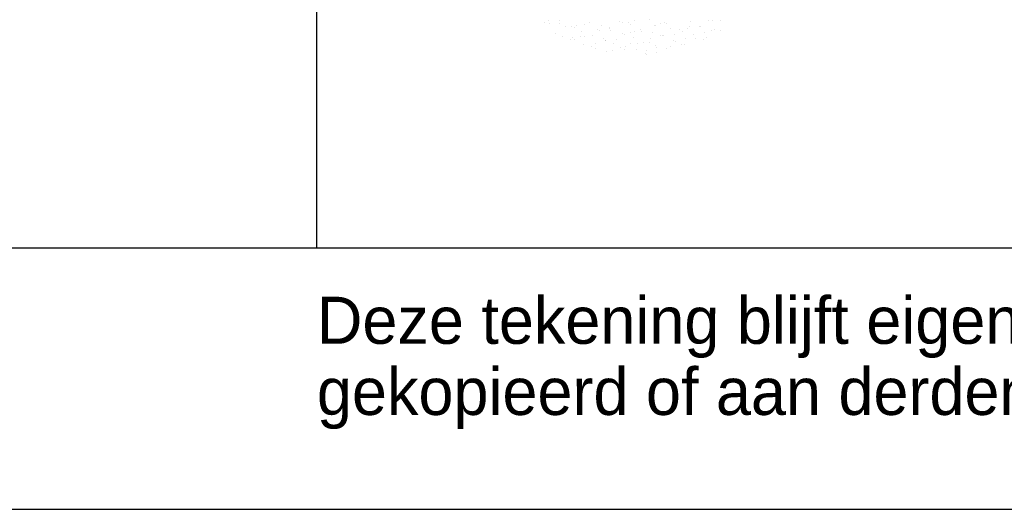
# Model space of a CAD drawing. Extents: x -783 to 603, y 238 to 1079.
# Tile 9 of 23: x 407 to 444, y 238 to 257. Entities that reach past the tile are written whole.
import ezdxf

# ---------------------------------------------------------------- set-up
doc = ezdxf.new("R2010")
doc.units = 0
doc.layers.get('0').update_dxf_attribs({"linetype": 'CONTINUOUS'})
for name, color, linetype in [('00KAD070', 5, 'CONTINUOUS'), ('BL$4----', 7, 'CONTINUOUS'), ('WM561---', 1, 'CONTINUOUS')]:
    doc.layers.add(name, color=color, linetype=linetype)
doc.styles.add('BURO-018', font='BUROFONT.shx', dxfattribs={"height": 1.8})
doc.styles.add('BURO-025', font='BUROFONT.shx', dxfattribs={"height": 2.5})
doc.styles.add('BURO-035', font='BUROFONT.shx', dxfattribs={"height": 3.5})
doc.styles.add('BURO-050', font='BUROFONT.shx', dxfattribs={"height": 5})

# ---------------------------------------------------------------- blocks, each defined once
blk = doc.blocks.new('KUIJPERSKLEUR')
at = {"color": 1}
blk.add_line((-185, 10), (-185, 73), dxfattribs=at)
at = {"color": 161}
for p, q in [((-176.303, 18.603), (-176.303, 18.603)), ((-170.023, 18.697), (-170.023, 18.697)), ((-169.876, 18.692), (-169.876, 18.692)), ((-169.565, 18.688), (-169.565, 18.688)), ((-175.886, 18.199), (-175.886, 18.199)), ((-175.61, 18.072), (-175.61, 18.072)), ((-175.506, 18.441), (-175.506, 18.441)), ((-174.902, 18.249), (-174.902, 18.249)), ((-170.598, 18.151), (-170.598, 18.151)), ((-170.178, 18.218), (-170.178, 18.218)), ((-169.896, 18.321), (-169.896, 18.321)), ((-169.792, 18.336), (-169.792, 18.336)), ((-169.588, 18.288), (-169.588, 18.288)), ((-175.308, 17.945), (-175.308, 17.945)), ((-175.218, 18.038), (-175.218, 18.038)), ((-175.169, 17.953), (-175.169, 17.953)), ((-174.922, 18.063), (-174.922, 18.063)), ((-174.792, 17.762), (-174.792, 17.762)), ((-174.344, 17.808), (-174.344, 17.808)), ((-173.649, 17.811), (-173.649, 17.811)), ((-172.994, 17.789), (-172.994, 17.789)), ((-172.736, 17.815), (-172.736, 17.815)), ((-172.506, 17.861), (-172.506, 17.861)), ((-172.292, 17.865), (-172.292, 17.865)), ((-172.261, 18.013), (-172.261, 18.013)), ((-172.071, 17.734), (-172.071, 17.734)), ((-171.495, 17.704), (-171.495, 17.704)), ((-171.363, 17.911), (-171.363, 17.911)), ((-171.297, 17.876), (-171.297, 17.876)), ((-171.051, 17.754), (-171.051, 17.754)), ((-170.928, 17.784), (-170.928, 17.784)), ((-170.542, 17.996), (-170.542, 17.996)), ((-170.221, 17.96), (-170.221, 17.96)), ((-170.098, 18.046), (-170.098, 18.046)), ((-174.487, 17.684), (-174.487, 17.684)), ((-174.357, 17.635), (-174.357, 17.635)), ((-173.916, 17.515), (-173.916, 17.515)), ((-173.69, 17.523), (-173.69, 17.523)), ((-173.38, 17.671), (-173.38, 17.671)), ((-173.246, 17.573), (-173.246, 17.573)), ((-173.214, 17.685), (-173.214, 17.685)), ((-172.773, 17.565), (-172.773, 17.565)), ((-172.449, 17.412), (-172.449, 17.412)), ((-172.415, 17.534), (-172.415, 17.534)), ((-172.396, 17.374), (-172.396, 17.374)), ((-172.03, 17.652), (-172.03, 17.652)), ((-172.005, 17.462), (-172.005, 17.462)), ((-171.63, 17.615), (-171.63, 17.615))]:
    blk.add_line(p, q, dxfattribs=at)
at = {"color": 163}
for p, q in [((-176.155, 18.686), (-176.155, 18.686)), ((-176.117, 18.561), (-176.117, 18.561)), ((-175.732, 18.678), (-175.732, 18.678)), ((-175.721, 18.559), (-175.721, 18.559)), ((-175.062, 18.492), (-175.062, 18.492)), ((-174.768, 18.542), (-174.768, 18.542)), ((-174.578, 18.609), (-174.578, 18.609)), ((-174.137, 18.489), (-174.137, 18.489)), ((-173.435, 18.659), (-173.435, 18.659)), ((-173.311, 18.622), (-173.311, 18.622)), ((-173.07, 18.629), (-173.07, 18.629)), ((-172.994, 18.539), (-172.994, 18.539)), ((-172.867, 18.673), (-172.867, 18.673)), ((-172.292, 18.708), (-172.292, 18.708)), ((-172.106, 18.492), (-172.106, 18.492)), ((-172.07, 18.511), (-172.07, 18.511)), ((-171.851, 18.589), (-171.851, 18.589)), ((-171.72, 18.61), (-171.72, 18.61)), ((-171.626, 18.561), (-171.626, 18.561)), ((-170.756, 18.473), (-170.756, 18.473)), ((-170.708, 18.638), (-170.708, 18.638)), ((-170.385, 18.45), (-170.385, 18.45)), ((-170.331, 18.447), (-170.331, 18.447)), ((-175.279, 18.44), (-175.279, 18.44)), ((-175.153, 18.424), (-175.153, 18.424)), ((-174.774, 18.088), (-174.774, 18.088)), ((-174.467, 18.122), (-174.467, 18.122)), ((-174.265, 18.33), (-174.265, 18.33)), ((-174.189, 18.287), (-174.189, 18.287)), ((-173.821, 18.38), (-173.821, 18.38)), ((-173.803, 18.405), (-173.803, 18.405)), ((-173.759, 18.298), (-173.759, 18.298)), ((-173.325, 18.172), (-173.325, 18.172)), ((-173.225, 18.15), (-173.225, 18.15)), ((-173.024, 18.219), (-173.024, 18.219)), ((-172.839, 18.268), (-172.839, 18.268)), ((-172.617, 18.348), (-172.617, 18.348)), ((-172.58, 18.269), (-172.58, 18.269)), ((-172.182, 18.221), (-172.182, 18.221)), ((-171.875, 18.131), (-171.875, 18.131)), ((-171.783, 18.107), (-171.783, 18.107)), ((-171.74, 18.102), (-171.74, 18.102)), ((-171.474, 18.398), (-171.474, 18.398)), ((-171.339, 18.158), (-171.339, 18.158)), ((-171.142, 18.355), (-171.142, 18.355)), ((-171.039, 18.271), (-171.039, 18.271)), ((-170.829, 18.4), (-170.829, 18.4)), ((-174.026, 18.002), (-174.026, 18.002)), ((-173.977, 17.926), (-173.977, 17.926)), ((-173.958, 17.926), (-173.958, 17.926)), ((-173.533, 17.977), (-173.533, 17.977)), ((-172.883, 18.052), (-172.883, 18.052)), ((-170.911, 17.994), (-170.911, 17.994))]:
    blk.add_line(p, q, dxfattribs=at)
at = {"color": 1, "style": 'BURO-018'}
for s, p in [('Deze tekening blijft eigendom en mag zonder onze schriftelijke toestemming niet', (-185, 6.326)), ('gekopieerd of aan derden ter inzage worden gegeven, noch voor of door derden worden gebruikt', (-185, 3.607))]:
    blk.add_text(s, height=1.8, dxfattribs=at).set_placement(p)
at = {"color": 150, "style": 'BURO-025'}
for tag, p in [('TKSCHAAL', (-167, 67)), ('TKBLADNR', (-124, 67)), ('TKDATCREAT', (-81, 67)), ('TKDATA', (-30, 67)), ('TKINIT', (-30, 58)), ('PRPRLEID', (-30, 49)), ('PRGRLEID', (-30, 40))]:
    blk.add_attdef(tag, p, '', height=2.5, dxfattribs=at)
at = {"color": 3, "style": 'BURO-035'}
for tag, p in [('PROMSCHR', (-177, 55)), ('TK1OMSCHR', (-177, 42))]:
    blk.add_attdef(tag, p, '', height=3.5, dxfattribs=at)
at = {"color": 1, "style": 'BURO-025'}
blk.add_attdef('TKFILE', (-4, 40), '', height=2.5, rotation=90, dxfattribs=at)
blk.add_attdef('PRNAAM', (-30, 31.5), '', height=2.5, dxfattribs=at)
at = {"color": 4, "style": 'BURO-050'}
blk.add_attdef('TKTEKNR', (-48, 19), '', height=5, dxfattribs=at)

msp = doc.modelspace()

# ---------------------------------------------------------------- linework, layer by layer
at = {"layer": '00KAD070', "linetype": 'CONTINUOUS'}
msp.add_line((-772.915, 247.83), (593.049, 247.83), dxfattribs=at)
at = {"layer": 'WM561---', "color": 3}
msp.add_line((-782.915, 237.83), (603.049, 237.83), dxfattribs=at)

# ---------------------------------------------------------------- block references
at = {"layer": 'BL$4----', "color": 3}
msp.add_blockref('KUIJPERSKLEUR', (603.049, 237.83), dxfattribs=at)

doc.saveas('drawing.dxf')
